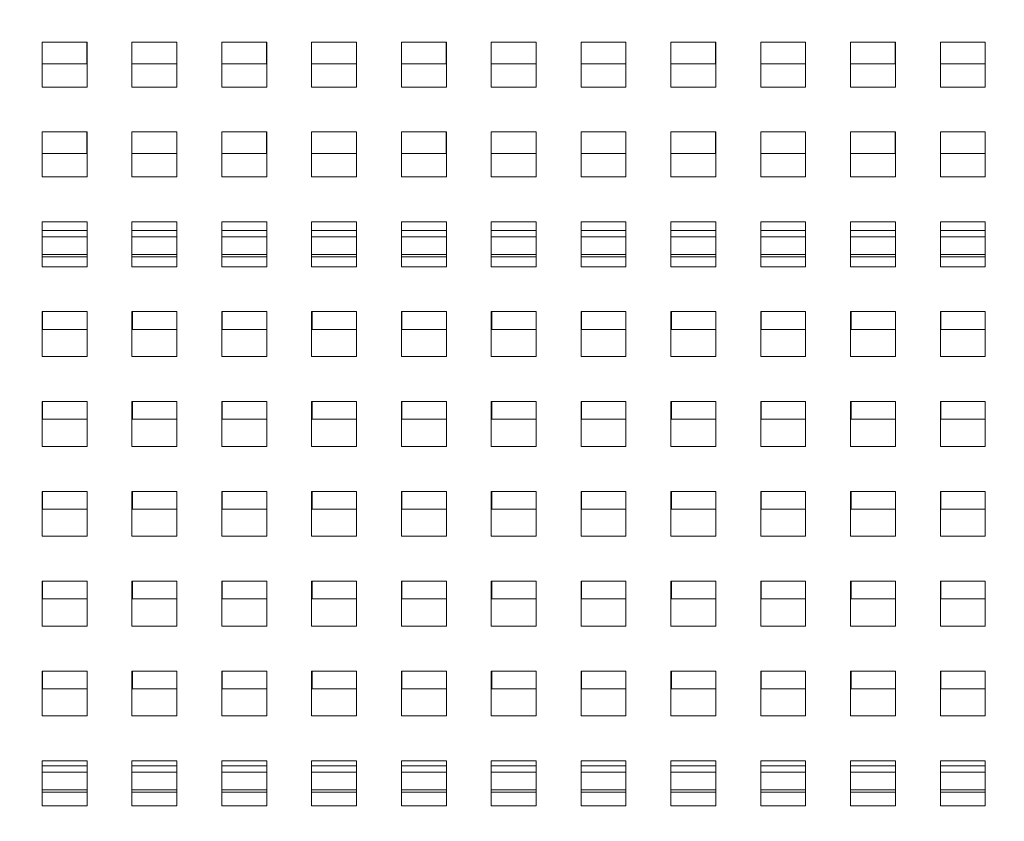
# Model space of a CAD drawing. Header units: inches. Extents: x 0 to 109, y 0 to 85.
# Tile 13 of 60: x 50.43 to 54.82, y 18.63 to 22.2. Entities that reach past the tile are written whole.
import ezdxf

# ---------------------------------------------------------------- set-up
doc = ezdxf.new("R2010")
doc.units = ezdxf.units.IN
doc.header["$MEASUREMENT"] = 0
doc.styles.add('SLDTEXTSTYLE0', font='GOTHIC.TTF', dxfattribs={"width": 0.913})
doc.dimstyles.new('SLDDIMSTYLE2', dxfattribs={"dimtxt": 0.625, "dimasz": 0.65, "dimexe": 0, "dimexo": 0.0625, "dimgap": 0.15625, "dimtad": 0, "dimtih": 1, "dimtoh": 1, "dimdec": 3, "dimrnd": 1e-09, "dimzin": 4, "dimdsep": 46, "dimtxsty": 'SLDTEXTSTYLE0', "dimblk1": 'NONE', "dimblk2": 'NONE', "dimsah": 1, "dimcen": 0, "dimadec": 0, "dimazin": 1, "dimtfac": 1, "dimtdec": 3, "dimtofl": 0, "dimtmove": 0, "dimatfit": 3, "dimldrblk": 'NONE', "dimfxl": 1, "dimfrac": 2, "dimtolj": 1, "dimtzin": 12, "dimarcsym": 0})
doc.dimstyles.new('SLDDIMSTYLE3', dxfattribs={"dimtxt": 0.625, "dimasz": 0.65, "dimexe": 0, "dimexo": 0.0625, "dimgap": 0.15625, "dimtad": 0, "dimtih": 1, "dimtoh": 1, "dimdec": 3, "dimrnd": 1e-09, "dimzin": 12, "dimdsep": 46, "dimtxsty": 'SLDTEXTSTYLE0', "dimblk1": 'NONE', "dimblk2": 'NONE', "dimsah": 1, "dimcen": 0, "dimadec": 0, "dimazin": 3, "dimtfac": 1, "dimtdec": 3, "dimtofl": 0, "dimtmove": 0, "dimatfit": 3, "dimldrblk": 'NONE', "dimfxl": 1, "dimfrac": 2, "dimtolj": 1, "dimtzin": 12, "dimarcsym": 0})

# ---------------------------------------------------------------- blocks, each defined once
blk = doc.blocks.new('_D_5')
at = {"color": 7, "linetype": 'Continuous', "lineweight": 0, "ltscale": 5}
blk.add_line((59.2861, 62.9704), (60.5361, 62.9704), dxfattribs=at)
at = {"color": 7, "linetype": 'Continuous', "lineweight": 0, "ltscale": 5, "char_height": 0.625, "attachment_point": 1, "style": 'SLDTEXTSTYLE0'}
for s, insert in [('2x', (60.8486, 63.3226)), ('%%c', (61.7105, 63.313)), ('.750', (62.5575, 63.313))]:
    blk.add_mtext(s, dxfattribs=dict(at, insert=insert))
blk = doc.blocks.new('_NONE')
blk = doc.blocks.new('_D_6')
at = {"color": 7, "linetype": 'Continuous', "lineweight": 0, "ltscale": 5}
blk.add_line((59.1721, 53.977), (60.4221, 53.977), dxfattribs=at)
at = {"color": 7, "linetype": 'Continuous', "lineweight": 0, "ltscale": 5, "char_height": 0.625, "attachment_point": 1, "style": 'SLDTEXTSTYLE0'}
for s, insert in [('2x ', (60.7346, 54.3292)), ('%%c', (61.8275, 54.3197)), ('.312', (62.6714, 54.3197))]:
    blk.add_mtext(s, dxfattribs=dict(at, insert=insert))

msp = doc.modelspace()

# ---------------------------------------------------------------- linework, layer by layer
at = {"color": 7, "linetype": 'Continuous', "lineweight": 15, "ltscale": 5}
for p, q in [((50.7325, 22.1039), (50.5325, 22.1039)), ((50.5325, 22.1039), (50.5325, 21.9039)), ((50.7318, 22.0081), (50.7318, 22.1039)), ((50.7325, 21.9039), (50.7325, 22.1039)), ((51.1325, 22.1039), (50.9325, 22.1039)), ((50.9325, 22.1039), (50.9325, 21.9039)), ((51.1318, 22.0081), (51.1318, 22.1039)), ((51.1325, 21.9039), (51.1325, 22.1039)), ((51.5325, 22.1039), (51.3325, 22.1039)), ((51.3325, 22.1039), (51.3325, 21.9039)), ((51.5318, 22.0081), (51.5318, 22.1039)), ((51.5325, 21.9039), (51.5325, 22.1039)), ((51.9325, 22.1039), (51.7325, 22.1039)), ((51.7325, 22.1039), (51.7325, 21.9039)), ((51.9318, 22.0081), (51.9318, 22.1039)), ((51.9325, 21.9039), (51.9325, 22.1039)), ((52.3325, 22.1039), (52.1325, 22.1039)), ((52.1325, 22.1039), (52.1325, 21.9039)), ((52.3318, 22.0081), (52.3318, 22.1039)), ((52.3325, 21.9039), (52.3325, 22.1039)), ((52.7325, 22.1039), (52.5325, 22.1039)), ((52.5325, 22.1039), (52.5325, 21.9039)), ((52.7318, 22.0081), (52.7318, 22.1039)), ((52.7325, 21.9039), (52.7325, 22.1039)), ((53.1325, 22.1039), (52.9325, 22.1039)), ((52.9325, 22.1039), (52.9325, 21.9039)), ((53.1318, 22.0081), (53.1318, 22.1039)), ((53.1325, 21.9039), (53.1325, 22.1039)), ((53.5325, 22.1039), (53.3325, 22.1039)), ((53.3325, 22.1039), (53.3325, 21.9039)), ((53.5318, 22.0081), (53.5318, 22.1039)), ((53.5325, 21.9039), (53.5325, 22.1039)), ((53.9325, 22.1039), (53.7325, 22.1039)), ((53.7325, 22.1039), (53.7325, 21.9039)), ((53.9318, 22.0081), (53.9318, 22.1039)), ((53.9325, 21.9039), (53.9325, 22.1039)), ((54.3325, 22.1039), (54.1325, 22.1039)), ((54.1325, 22.1039), (54.1325, 21.9039)), ((54.3318, 22.0081), (54.3318, 22.1039)), ((54.3325, 21.9039), (54.3325, 22.1039)), ((54.7325, 22.1039), (54.5325, 22.1039)), ((54.5325, 22.1039), (54.5325, 21.9039)), ((54.7318, 22.0081), (54.7318, 22.1039)), ((54.7325, 21.9039), (54.7325, 22.1039)), ((50.5325, 22.0081), (50.7318, 22.0081)), ((50.9325, 22.0081), (51.1318, 22.0081)), ((51.3325, 22.0081), (51.5318, 22.0081)), ((51.7325, 22.0081), (51.9318, 22.0081)), ((52.1325, 22.0081), (52.3318, 22.0081)), ((52.5325, 22.0081), (52.7318, 22.0081)), ((52.9325, 22.0081), (53.1318, 22.0081)), ((53.3325, 22.0081), (53.5318, 22.0081)), ((53.7325, 22.0081), (53.9318, 22.0081)), ((54.1325, 22.0081), (54.3318, 22.0081)), ((54.5325, 22.0081), (54.7318, 22.0081)), ((50.5325, 21.9039), (50.7325, 21.9039)), ((50.9325, 21.9039), (51.1325, 21.9039)), ((51.3325, 21.9039), (51.5325, 21.9039)), ((51.7325, 21.9039), (51.9325, 21.9039)), ((52.1325, 21.9039), (52.3325, 21.9039)), ((52.5325, 21.9039), (52.7325, 21.9039)), ((52.9325, 21.9039), (53.1325, 21.9039)), ((53.3325, 21.9039), (53.5325, 21.9039)), ((53.7325, 21.9039), (53.9325, 21.9039)), ((54.1325, 21.9039), (54.3325, 21.9039)), ((54.5325, 21.9039), (54.7325, 21.9039)), ((50.7325, 21.7039), (50.5325, 21.7039)), ((50.5325, 21.7039), (50.5325, 21.5039)), ((50.7318, 21.6081), (50.7318, 21.7039)), ((50.7325, 21.5039), (50.7325, 21.7039)), ((51.1325, 21.7039), (50.9325, 21.7039)), ((50.9325, 21.7039), (50.9325, 21.5039)), ((51.1318, 21.6081), (51.1318, 21.7039)), ((51.1325, 21.5039), (51.1325, 21.7039)), ((51.5325, 21.7039), (51.3325, 21.7039)), ((51.3325, 21.7039), (51.3325, 21.5039)), ((51.5318, 21.6081), (51.5318, 21.7039)), ((51.5325, 21.5039), (51.5325, 21.7039)), ((51.9325, 21.7039), (51.7325, 21.7039)), ((51.7325, 21.7039), (51.7325, 21.5039)), ((51.9318, 21.6081), (51.9318, 21.7039)), ((51.9325, 21.5039), (51.9325, 21.7039)), ((52.3325, 21.7039), (52.1325, 21.7039)), ((52.1325, 21.7039), (52.1325, 21.5039)), ((52.3318, 21.6081), (52.3318, 21.7039)), ((52.3325, 21.5039), (52.3325, 21.7039)), ((52.7325, 21.7039), (52.5325, 21.7039)), ((52.5325, 21.7039), (52.5325, 21.5039)), ((52.7318, 21.6081), (52.7318, 21.7039)), ((52.7325, 21.5039), (52.7325, 21.7039)), ((53.1325, 21.7039), (52.9325, 21.7039)), ((52.9325, 21.7039), (52.9325, 21.5039)), ((53.1318, 21.6081), (53.1318, 21.7039)), ((53.1325, 21.5039), (53.1325, 21.7039)), ((53.5325, 21.7039), (53.3325, 21.7039)), ((53.3325, 21.7039), (53.3325, 21.5039)), ((53.5318, 21.6081), (53.5318, 21.7039)), ((53.5325, 21.5039), (53.5325, 21.7039)), ((53.9325, 21.7039), (53.7325, 21.7039)), ((53.7325, 21.7039), (53.7325, 21.5039)), ((53.9318, 21.6081), (53.9318, 21.7039)), ((53.9325, 21.5039), (53.9325, 21.7039)), ((54.3325, 21.7039), (54.1325, 21.7039)), ((54.1325, 21.7039), (54.1325, 21.5039)), ((54.3318, 21.6081), (54.3318, 21.7039)), ((54.3325, 21.5039), (54.3325, 21.7039)), ((54.7325, 21.7039), (54.5325, 21.7039)), ((54.5325, 21.7039), (54.5325, 21.5039)), ((54.7318, 21.6081), (54.7318, 21.7039)), ((54.7325, 21.5039), (54.7325, 21.7039)), ((50.5325, 21.6081), (50.7318, 21.6081)), ((50.9325, 21.6081), (51.1318, 21.6081)), ((51.3325, 21.6081), (51.5318, 21.6081)), ((51.7325, 21.6081), (51.9318, 21.6081)), ((52.1325, 21.6081), (52.3318, 21.6081)), ((52.5325, 21.6081), (52.7318, 21.6081)), ((52.9325, 21.6081), (53.1318, 21.6081)), ((53.3325, 21.6081), (53.5318, 21.6081)), ((53.7325, 21.6081), (53.9318, 21.6081)), ((54.1325, 21.6081), (54.3318, 21.6081)), ((54.5325, 21.6081), (54.7318, 21.6081)), ((50.5325, 21.5039), (50.7325, 21.5039)), ((50.9325, 21.5039), (51.1325, 21.5039)), ((51.3325, 21.5039), (51.5325, 21.5039)), ((51.7325, 21.5039), (51.9325, 21.5039)), ((52.1325, 21.5039), (52.3325, 21.5039)), ((52.5325, 21.5039), (52.7325, 21.5039)), ((52.9325, 21.5039), (53.1325, 21.5039)), ((53.3325, 21.5039), (53.5325, 21.5039)), ((53.7325, 21.5039), (53.9325, 21.5039)), ((54.1325, 21.5039), (54.3325, 21.5039)), ((54.5325, 21.5039), (54.7325, 21.5039)), ((50.7325, 21.3039), (50.5325, 21.3039)), ((50.5325, 21.3039), (50.5325, 21.1039)), ((50.7325, 21.1039), (50.7325, 21.3039)), ((51.1325, 21.3039), (50.9325, 21.3039)), ((50.9325, 21.3039), (50.9325, 21.1039)), ((51.1325, 21.1039), (51.1325, 21.3039)), ((51.5325, 21.3039), (51.3325, 21.3039)), ((51.3325, 21.3039), (51.3325, 21.1039)), ((51.5325, 21.1039), (51.5325, 21.3039)), ((51.9325, 21.3039), (51.7325, 21.3039)), ((51.7325, 21.3039), (51.7325, 21.1039)), ((51.9325, 21.1039), (51.9325, 21.3039)), ((52.3325, 21.3039), (52.1325, 21.3039)), ((52.1325, 21.3039), (52.1325, 21.1039)), ((52.3325, 21.1039), (52.3325, 21.3039)), ((52.7325, 21.3039), (52.5325, 21.3039)), ((52.5325, 21.3039), (52.5325, 21.1039)), ((52.7325, 21.1039), (52.7325, 21.3039)), ((53.1325, 21.3039), (52.9325, 21.3039)), ((52.9325, 21.3039), (52.9325, 21.1039)), ((53.1325, 21.1039), (53.1325, 21.3039)), ((53.5325, 21.3039), (53.3325, 21.3039)), ((53.3325, 21.3039), (53.3325, 21.1039)), ((53.5325, 21.1039), (53.5325, 21.3039)), ((53.9325, 21.3039), (53.7325, 21.3039)), ((53.7325, 21.3039), (53.7325, 21.1039)), ((53.9325, 21.1039), (53.9325, 21.3039)), ((54.3325, 21.3039), (54.1325, 21.3039)), ((54.1325, 21.3039), (54.1325, 21.1039)), ((54.3325, 21.1039), (54.3325, 21.3039)), ((54.7325, 21.3039), (54.5325, 21.3039)), ((54.5325, 21.3039), (54.5325, 21.1039)), ((54.7325, 21.1039), (54.7325, 21.3039)), ((50.5325, 21.1481), (50.7325, 21.1481)), ((50.9325, 21.1481), (51.1325, 21.1481)), ((51.3325, 21.1481), (51.5325, 21.1481)), ((51.7325, 21.1481), (51.9325, 21.1481)), ((52.1325, 21.1481), (52.3325, 21.1481)), ((52.5325, 21.1481), (52.7325, 21.1481)), ((52.9325, 21.1481), (53.1325, 21.1481)), ((53.3325, 21.1481), (53.5325, 21.1481)), ((53.7325, 21.1481), (53.9325, 21.1481)), ((54.1325, 21.1481), (54.3325, 21.1481)), ((54.5325, 21.1481), (54.7325, 21.1481)), ((50.5325, 21.1039), (50.7325, 21.1039)), ((50.9325, 21.1039), (51.1325, 21.1039)), ((51.3325, 21.1039), (51.5325, 21.1039)), ((51.7325, 21.1039), (51.9325, 21.1039)), ((52.1325, 21.1039), (52.3325, 21.1039)), ((52.5325, 21.1039), (52.7325, 21.1039)), ((52.9325, 21.1039), (53.1325, 21.1039)), ((53.3325, 21.1039), (53.5325, 21.1039)), ((53.7325, 21.1039), (53.9325, 21.1039)), ((54.1325, 21.1039), (54.3325, 21.1039)), ((54.5325, 21.1039), (54.7325, 21.1039)), ((50.7325, 20.9039), (50.5325, 20.9039)), ((50.5325, 20.9039), (50.5325, 20.7039)), ((50.5348, 20.9039), (50.5348, 20.8251)), ((50.7325, 20.7039), (50.7325, 20.9039)), ((51.1325, 20.9039), (50.9325, 20.9039)), ((50.9325, 20.9039), (50.9325, 20.7039)), ((50.9348, 20.9039), (50.9348, 20.8251)), ((51.1325, 20.7039), (51.1325, 20.9039)), ((51.5325, 20.9039), (51.3325, 20.9039)), ((51.3325, 20.9039), (51.3325, 20.7039)), ((51.3348, 20.9039), (51.3348, 20.8251)), ((51.5325, 20.7039), (51.5325, 20.9039)), ((51.9325, 20.9039), (51.7325, 20.9039)), ((51.7325, 20.9039), (51.7325, 20.7039)), ((51.7348, 20.9039), (51.7348, 20.8251)), ((51.9325, 20.7039), (51.9325, 20.9039)), ((52.3325, 20.9039), (52.1325, 20.9039)), ((52.1325, 20.9039), (52.1325, 20.7039)), ((52.1348, 20.9039), (52.1348, 20.8251)), ((52.3325, 20.7039), (52.3325, 20.9039)), ((52.7325, 20.9039), (52.5325, 20.9039)), ((52.5325, 20.9039), (52.5325, 20.7039)), ((52.5348, 20.9039), (52.5348, 20.8251)), ((52.7325, 20.7039), (52.7325, 20.9039)), ((53.1325, 20.9039), (52.9325, 20.9039)), ((52.9325, 20.9039), (52.9325, 20.7039)), ((52.9348, 20.9039), (52.9348, 20.8251)), ((53.1325, 20.7039), (53.1325, 20.9039)), ((53.5325, 20.9039), (53.3325, 20.9039)), ((53.3325, 20.9039), (53.3325, 20.7039)), ((53.3348, 20.9039), (53.3348, 20.8251)), ((53.5325, 20.7039), (53.5325, 20.9039)), ((53.9325, 20.9039), (53.7325, 20.9039)), ((53.7325, 20.9039), (53.7325, 20.7039)), ((53.7348, 20.9039), (53.7348, 20.8251)), ((53.9325, 20.7039), (53.9325, 20.9039)), ((54.3325, 20.9039), (54.1325, 20.9039)), ((54.1325, 20.9039), (54.1325, 20.7039)), ((54.1348, 20.9039), (54.1348, 20.8251)), ((54.3325, 20.7039), (54.3325, 20.9039)), ((54.7325, 20.9039), (54.5325, 20.9039)), ((54.5325, 20.9039), (54.5325, 20.7039)), ((54.5348, 20.9039), (54.5348, 20.8251)), ((54.7325, 20.7039), (54.7325, 20.9039)), ((50.5348, 20.8251), (50.7325, 20.8251)), ((50.9348, 20.8251), (51.1325, 20.8251)), ((51.3348, 20.8251), (51.5325, 20.8251)), ((51.7348, 20.8251), (51.9325, 20.8251)), ((52.1348, 20.8251), (52.3325, 20.8251)), ((52.5348, 20.8251), (52.7325, 20.8251)), ((52.9348, 20.8251), (53.1325, 20.8251)), ((53.3348, 20.8251), (53.5325, 20.8251)), ((53.7348, 20.8251), (53.9325, 20.8251)), ((54.1348, 20.8251), (54.3325, 20.8251)), ((54.5348, 20.8251), (54.7325, 20.8251)), ((50.5325, 20.7039), (50.7325, 20.7039)), ((50.9325, 20.7039), (51.1325, 20.7039)), ((51.3325, 20.7039), (51.5325, 20.7039)), ((51.7325, 20.7039), (51.9325, 20.7039)), ((52.1325, 20.7039), (52.3325, 20.7039)), ((52.5325, 20.7039), (52.7325, 20.7039)), ((52.9325, 20.7039), (53.1325, 20.7039)), ((53.3325, 20.7039), (53.5325, 20.7039)), ((53.7325, 20.7039), (53.9325, 20.7039)), ((54.1325, 20.7039), (54.3325, 20.7039)), ((54.5325, 20.7039), (54.7325, 20.7039)), ((50.7325, 20.5039), (50.5325, 20.5039)), ((50.5325, 20.5039), (50.5325, 20.3039)), ((50.5348, 20.5039), (50.5348, 20.4251)), ((50.7325, 20.3039), (50.7325, 20.5039)), ((51.1325, 20.5039), (50.9325, 20.5039)), ((50.9325, 20.5039), (50.9325, 20.3039)), ((50.9348, 20.5039), (50.9348, 20.4251)), ((51.1325, 20.3039), (51.1325, 20.5039)), ((51.5325, 20.5039), (51.3325, 20.5039)), ((51.3325, 20.5039), (51.3325, 20.3039)), ((51.3348, 20.5039), (51.3348, 20.4251)), ((51.5325, 20.3039), (51.5325, 20.5039)), ((51.9325, 20.5039), (51.7325, 20.5039)), ((51.7325, 20.5039), (51.7325, 20.3039)), ((51.7348, 20.5039), (51.7348, 20.4251)), ((51.9325, 20.3039), (51.9325, 20.5039)), ((52.3325, 20.5039), (52.1325, 20.5039)), ((52.1325, 20.5039), (52.1325, 20.3039)), ((52.1348, 20.5039), (52.1348, 20.4251)), ((52.3325, 20.3039), (52.3325, 20.5039)), ((52.7325, 20.5039), (52.5325, 20.5039)), ((52.5325, 20.5039), (52.5325, 20.3039)), ((52.5348, 20.5039), (52.5348, 20.4251)), ((52.7325, 20.3039), (52.7325, 20.5039)), ((53.1325, 20.5039), (52.9325, 20.5039)), ((52.9325, 20.5039), (52.9325, 20.3039)), ((52.9348, 20.5039), (52.9348, 20.4251)), ((53.1325, 20.3039), (53.1325, 20.5039)), ((53.5325, 20.5039), (53.3325, 20.5039)), ((53.3325, 20.5039), (53.3325, 20.3039)), ((53.3348, 20.5039), (53.3348, 20.4251)), ((53.5325, 20.3039), (53.5325, 20.5039)), ((53.9325, 20.5039), (53.7325, 20.5039)), ((53.7325, 20.5039), (53.7325, 20.3039)), ((53.7348, 20.5039), (53.7348, 20.4251)), ((53.9325, 20.3039), (53.9325, 20.5039)), ((54.3325, 20.5039), (54.1325, 20.5039)), ((54.1325, 20.5039), (54.1325, 20.3039)), ((54.1348, 20.5039), (54.1348, 20.4251)), ((54.3325, 20.3039), (54.3325, 20.5039)), ((54.7325, 20.5039), (54.5325, 20.5039)), ((54.5325, 20.5039), (54.5325, 20.3039)), ((54.5348, 20.5039), (54.5348, 20.4251)), ((54.7325, 20.3039), (54.7325, 20.5039)), ((50.5348, 20.4251), (50.7325, 20.4251)), ((50.9348, 20.4251), (51.1325, 20.4251)), ((51.3348, 20.4251), (51.5325, 20.4251)), ((51.7348, 20.4251), (51.9325, 20.4251)), ((52.1348, 20.4251), (52.3325, 20.4251)), ((52.5348, 20.4251), (52.7325, 20.4251)), ((52.9348, 20.4251), (53.1325, 20.4251)), ((53.3348, 20.4251), (53.5325, 20.4251)), ((53.7348, 20.4251), (53.9325, 20.4251)), ((54.1348, 20.4251), (54.3325, 20.4251)), ((54.5348, 20.4251), (54.7325, 20.4251)), ((50.5325, 20.3039), (50.7325, 20.3039)), ((50.9325, 20.3039), (51.1325, 20.3039)), ((51.3325, 20.3039), (51.5325, 20.3039)), ((51.7325, 20.3039), (51.9325, 20.3039)), ((52.1325, 20.3039), (52.3325, 20.3039)), ((52.5325, 20.3039), (52.7325, 20.3039)), ((52.9325, 20.3039), (53.1325, 20.3039)), ((53.3325, 20.3039), (53.5325, 20.3039)), ((53.7325, 20.3039), (53.9325, 20.3039)), ((54.1325, 20.3039), (54.3325, 20.3039)), ((54.5325, 20.3039), (54.7325, 20.3039)), ((50.7325, 20.1039), (50.5325, 20.1039)), ((50.5325, 20.1039), (50.5325, 19.9039)), ((50.5348, 20.1039), (50.5348, 20.0251)), ((50.7325, 19.9039), (50.7325, 20.1039)), ((51.1325, 20.1039), (50.9325, 20.1039)), ((50.9325, 20.1039), (50.9325, 19.9039)), ((50.9348, 20.1039), (50.9348, 20.0251)), ((51.1325, 19.9039), (51.1325, 20.1039)), ((51.5325, 20.1039), (51.3325, 20.1039)), ((51.3325, 20.1039), (51.3325, 19.9039)), ((51.3348, 20.1039), (51.3348, 20.0251)), ((51.5325, 19.9039), (51.5325, 20.1039)), ((51.9325, 20.1039), (51.7325, 20.1039)), ((51.7325, 20.1039), (51.7325, 19.9039)), ((51.7348, 20.1039), (51.7348, 20.0251)), ((51.9325, 19.9039), (51.9325, 20.1039)), ((52.3325, 20.1039), (52.1325, 20.1039)), ((52.1325, 20.1039), (52.1325, 19.9039)), ((52.1348, 20.1039), (52.1348, 20.0251)), ((52.3325, 19.9039), (52.3325, 20.1039)), ((52.7325, 20.1039), (52.5325, 20.1039)), ((52.5325, 20.1039), (52.5325, 19.9039)), ((52.5348, 20.1039), (52.5348, 20.0251)), ((52.7325, 19.9039), (52.7325, 20.1039)), ((53.1325, 20.1039), (52.9325, 20.1039)), ((52.9325, 20.1039), (52.9325, 19.9039)), ((52.9348, 20.1039), (52.9348, 20.0251)), ((53.1325, 19.9039), (53.1325, 20.1039)), ((53.5325, 20.1039), (53.3325, 20.1039)), ((53.3325, 20.1039), (53.3325, 19.9039)), ((53.3348, 20.1039), (53.3348, 20.0251)), ((53.5325, 19.9039), (53.5325, 20.1039)), ((53.9325, 20.1039), (53.7325, 20.1039)), ((53.7325, 20.1039), (53.7325, 19.9039)), ((53.7348, 20.1039), (53.7348, 20.0251)), ((53.9325, 19.9039), (53.9325, 20.1039)), ((54.3325, 20.1039), (54.1325, 20.1039)), ((54.1325, 20.1039), (54.1325, 19.9039)), ((54.1348, 20.1039), (54.1348, 20.0251)), ((54.3325, 19.9039), (54.3325, 20.1039)), ((54.7325, 20.1039), (54.5325, 20.1039)), ((54.5325, 20.1039), (54.5325, 19.9039)), ((54.5348, 20.1039), (54.5348, 20.0251)), ((54.7325, 19.9039), (54.7325, 20.1039)), ((50.5348, 20.0251), (50.7325, 20.0251)), ((50.9348, 20.0251), (51.1325, 20.0251)), ((51.3348, 20.0251), (51.5325, 20.0251)), ((51.7348, 20.0251), (51.9325, 20.0251)), ((52.1348, 20.0251), (52.3325, 20.0251)), ((52.5348, 20.0251), (52.7325, 20.0251)), ((52.9348, 20.0251), (53.1325, 20.0251)), ((53.3348, 20.0251), (53.5325, 20.0251)), ((53.7348, 20.0251), (53.9325, 20.0251)), ((54.1348, 20.0251), (54.3325, 20.0251)), ((54.5348, 20.0251), (54.7325, 20.0251)), ((50.5325, 19.9039), (50.7325, 19.9039)), ((50.9325, 19.9039), (51.1325, 19.9039)), ((51.3325, 19.9039), (51.5325, 19.9039)), ((51.7325, 19.9039), (51.9325, 19.9039)), ((52.1325, 19.9039), (52.3325, 19.9039)), ((52.5325, 19.9039), (52.7325, 19.9039)), ((52.9325, 19.9039), (53.1325, 19.9039)), ((53.3325, 19.9039), (53.5325, 19.9039)), ((53.7325, 19.9039), (53.9325, 19.9039)), ((54.1325, 19.9039), (54.3325, 19.9039)), ((54.5325, 19.9039), (54.7325, 19.9039)), ((50.7325, 19.7039), (50.5325, 19.7039)), ((50.5325, 19.7039), (50.5325, 19.5039)), ((50.5348, 19.7039), (50.5348, 19.6251)), ((50.7325, 19.5039), (50.7325, 19.7039)), ((51.1325, 19.7039), (50.9325, 19.7039)), ((50.9325, 19.7039), (50.9325, 19.5039)), ((50.9348, 19.7039), (50.9348, 19.6251)), ((51.1325, 19.5039), (51.1325, 19.7039)), ((51.5325, 19.7039), (51.3325, 19.7039)), ((51.3325, 19.7039), (51.3325, 19.5039)), ((51.3348, 19.7039), (51.3348, 19.6251)), ((51.5325, 19.5039), (51.5325, 19.7039)), ((51.9325, 19.7039), (51.7325, 19.7039)), ((51.7325, 19.7039), (51.7325, 19.5039)), ((51.7348, 19.7039), (51.7348, 19.6251)), ((51.9325, 19.5039), (51.9325, 19.7039)), ((52.3325, 19.7039), (52.1325, 19.7039)), ((52.1325, 19.7039), (52.1325, 19.5039)), ((52.1348, 19.7039), (52.1348, 19.6251)), ((52.3325, 19.5039), (52.3325, 19.7039)), ((52.7325, 19.7039), (52.5325, 19.7039)), ((52.5325, 19.7039), (52.5325, 19.5039)), ((52.5348, 19.7039), (52.5348, 19.6251)), ((52.7325, 19.5039), (52.7325, 19.7039)), ((53.1325, 19.7039), (52.9325, 19.7039)), ((52.9325, 19.7039), (52.9325, 19.5039)), ((52.9348, 19.7039), (52.9348, 19.6251)), ((53.1325, 19.5039), (53.1325, 19.7039)), ((53.5325, 19.7039), (53.3325, 19.7039)), ((53.3325, 19.7039), (53.3325, 19.5039)), ((53.3348, 19.7039), (53.3348, 19.6251)), ((53.5325, 19.5039), (53.5325, 19.7039)), ((53.9325, 19.7039), (53.7325, 19.7039)), ((53.7325, 19.7039), (53.7325, 19.5039)), ((53.7348, 19.7039), (53.7348, 19.6251)), ((53.9325, 19.5039), (53.9325, 19.7039)), ((54.3325, 19.7039), (54.1325, 19.7039)), ((54.1325, 19.7039), (54.1325, 19.5039)), ((54.1348, 19.7039), (54.1348, 19.6251)), ((54.3325, 19.5039), (54.3325, 19.7039)), ((54.7325, 19.7039), (54.5325, 19.7039)), ((54.5325, 19.7039), (54.5325, 19.5039)), ((54.5348, 19.7039), (54.5348, 19.6251)), ((54.7325, 19.5039), (54.7325, 19.7039)), ((50.5348, 19.6251), (50.7325, 19.6251)), ((50.9348, 19.6251), (51.1325, 19.6251)), ((51.3348, 19.6251), (51.5325, 19.6251)), ((51.7348, 19.6251), (51.9325, 19.6251)), ((52.1348, 19.6251), (52.3325, 19.6251)), ((52.5348, 19.6251), (52.7325, 19.6251)), ((52.9348, 19.6251), (53.1325, 19.6251)), ((53.3348, 19.6251), (53.5325, 19.6251)), ((53.7348, 19.6251), (53.9325, 19.6251)), ((54.1348, 19.6251), (54.3325, 19.6251)), ((54.5348, 19.6251), (54.7325, 19.6251)), ((50.5325, 19.5039), (50.7325, 19.5039)), ((50.9325, 19.5039), (51.1325, 19.5039)), ((51.3325, 19.5039), (51.5325, 19.5039)), ((51.7325, 19.5039), (51.9325, 19.5039)), ((52.1325, 19.5039), (52.3325, 19.5039)), ((52.5325, 19.5039), (52.7325, 19.5039)), ((52.9325, 19.5039), (53.1325, 19.5039)), ((53.3325, 19.5039), (53.5325, 19.5039)), ((53.7325, 19.5039), (53.9325, 19.5039)), ((54.1325, 19.5039), (54.3325, 19.5039)), ((54.5325, 19.5039), (54.7325, 19.5039)), ((50.7325, 19.3039), (50.5325, 19.3039)), ((50.5325, 19.3039), (50.5325, 19.1039)), ((50.5348, 19.3039), (50.5348, 19.2251)), ((50.7325, 19.1039), (50.7325, 19.3039)), ((51.1325, 19.3039), (50.9325, 19.3039)), ((50.9325, 19.3039), (50.9325, 19.1039)), ((50.9348, 19.3039), (50.9348, 19.2251)), ((51.1325, 19.1039), (51.1325, 19.3039)), ((51.5325, 19.3039), (51.3325, 19.3039)), ((51.3325, 19.3039), (51.3325, 19.1039)), ((51.3348, 19.3039), (51.3348, 19.2251)), ((51.5325, 19.1039), (51.5325, 19.3039)), ((51.9325, 19.3039), (51.7325, 19.3039)), ((51.7325, 19.3039), (51.7325, 19.1039)), ((51.7348, 19.3039), (51.7348, 19.2251)), ((51.9325, 19.1039), (51.9325, 19.3039)), ((52.3325, 19.3039), (52.1325, 19.3039)), ((52.1325, 19.3039), (52.1325, 19.1039)), ((52.1348, 19.3039), (52.1348, 19.2251)), ((52.3325, 19.1039), (52.3325, 19.3039)), ((52.7325, 19.3039), (52.5325, 19.3039)), ((52.5325, 19.3039), (52.5325, 19.1039)), ((52.5348, 19.3039), (52.5348, 19.2251)), ((52.7325, 19.1039), (52.7325, 19.3039)), ((53.1325, 19.3039), (52.9325, 19.3039)), ((52.9325, 19.3039), (52.9325, 19.1039)), ((52.9348, 19.3039), (52.9348, 19.2251)), ((53.1325, 19.1039), (53.1325, 19.3039)), ((53.5325, 19.3039), (53.3325, 19.3039)), ((53.3325, 19.3039), (53.3325, 19.1039)), ((53.3348, 19.3039), (53.3348, 19.2251)), ((53.5325, 19.1039), (53.5325, 19.3039)), ((53.9325, 19.3039), (53.7325, 19.3039)), ((53.7325, 19.3039), (53.7325, 19.1039)), ((53.7348, 19.3039), (53.7348, 19.2251)), ((53.9325, 19.1039), (53.9325, 19.3039)), ((54.3325, 19.3039), (54.1325, 19.3039)), ((54.1325, 19.3039), (54.1325, 19.1039)), ((54.1348, 19.3039), (54.1348, 19.2251)), ((54.3325, 19.1039), (54.3325, 19.3039)), ((54.7325, 19.3039), (54.5325, 19.3039)), ((54.5325, 19.3039), (54.5325, 19.1039)), ((54.5348, 19.3039), (54.5348, 19.2251)), ((54.7325, 19.1039), (54.7325, 19.3039)), ((50.5348, 19.2251), (50.7325, 19.2251)), ((50.9348, 19.2251), (51.1325, 19.2251)), ((51.3348, 19.2251), (51.5325, 19.2251)), ((51.7348, 19.2251), (51.9325, 19.2251)), ((52.1348, 19.2251), (52.3325, 19.2251)), ((52.5348, 19.2251), (52.7325, 19.2251)), ((52.9348, 19.2251), (53.1325, 19.2251)), ((53.3348, 19.2251), (53.5325, 19.2251)), ((53.7348, 19.2251), (53.9325, 19.2251)), ((54.1348, 19.2251), (54.3325, 19.2251)), ((54.5348, 19.2251), (54.7325, 19.2251)), ((50.5325, 19.1039), (50.7325, 19.1039)), ((50.9325, 19.1039), (51.1325, 19.1039)), ((51.3325, 19.1039), (51.5325, 19.1039)), ((51.7325, 19.1039), (51.9325, 19.1039)), ((52.1325, 19.1039), (52.3325, 19.1039)), ((52.5325, 19.1039), (52.7325, 19.1039)), ((52.9325, 19.1039), (53.1325, 19.1039)), ((53.3325, 19.1039), (53.5325, 19.1039)), ((53.7325, 19.1039), (53.9325, 19.1039)), ((54.1325, 19.1039), (54.3325, 19.1039)), ((54.5325, 19.1039), (54.7325, 19.1039)), ((50.7325, 18.9039), (50.5325, 18.9039)), ((50.5325, 18.9039), (50.5325, 18.7039)), ((50.7325, 18.7039), (50.7325, 18.9039)), ((51.1325, 18.9039), (50.9325, 18.9039)), ((50.9325, 18.9039), (50.9325, 18.7039)), ((51.1325, 18.7039), (51.1325, 18.9039)), ((51.5325, 18.9039), (51.3325, 18.9039)), ((51.3325, 18.9039), (51.3325, 18.7039)), ((51.5325, 18.7039), (51.5325, 18.9039)), ((51.9325, 18.9039), (51.7325, 18.9039)), ((51.7325, 18.9039), (51.7325, 18.7039)), ((51.9325, 18.7039), (51.9325, 18.9039)), ((52.3325, 18.9039), (52.1325, 18.9039)), ((52.1325, 18.9039), (52.1325, 18.7039)), ((52.3325, 18.7039), (52.3325, 18.9039)), ((52.7325, 18.9039), (52.5325, 18.9039)), ((52.5325, 18.9039), (52.5325, 18.7039)), ((52.7325, 18.7039), (52.7325, 18.9039)), ((53.1325, 18.9039), (52.9325, 18.9039)), ((52.9325, 18.9039), (52.9325, 18.7039)), ((53.1325, 18.7039), (53.1325, 18.9039)), ((53.5325, 18.9039), (53.3325, 18.9039)), ((53.3325, 18.9039), (53.3325, 18.7039)), ((53.5325, 18.7039), (53.5325, 18.9039)), ((53.9325, 18.9039), (53.7325, 18.9039)), ((53.7325, 18.9039), (53.7325, 18.7039)), ((53.9325, 18.7039), (53.9325, 18.9039)), ((54.3325, 18.9039), (54.1325, 18.9039)), ((54.1325, 18.9039), (54.1325, 18.7039)), ((54.3325, 18.7039), (54.3325, 18.9039)), ((54.7325, 18.9039), (54.5325, 18.9039)), ((54.5325, 18.9039), (54.5325, 18.7039)), ((54.7325, 18.7039), (54.7325, 18.9039)), ((50.5325, 18.7641), (50.7325, 18.7641)), ((50.9325, 18.7641), (51.1325, 18.7641)), ((51.3325, 18.7641), (51.5325, 18.7641)), ((51.7325, 18.7641), (51.9325, 18.7641)), ((52.1325, 18.7641), (52.3325, 18.7641)), ((52.5325, 18.7641), (52.7325, 18.7641)), ((52.9325, 18.7641), (53.1325, 18.7641)), ((53.3325, 18.7641), (53.5325, 18.7641)), ((53.7325, 18.7641), (53.9325, 18.7641)), ((54.1325, 18.7641), (54.3325, 18.7641)), ((54.5325, 18.7641), (54.7325, 18.7641)), ((50.5325, 18.7039), (50.7325, 18.7039)), ((50.9325, 18.7039), (51.1325, 18.7039)), ((51.3325, 18.7039), (51.5325, 18.7039)), ((51.7325, 18.7039), (51.9325, 18.7039)), ((52.1325, 18.7039), (52.3325, 18.7039)), ((52.5325, 18.7039), (52.7325, 18.7039)), ((52.9325, 18.7039), (53.1325, 18.7039)), ((53.3325, 18.7039), (53.5325, 18.7039)), ((53.7325, 18.7039), (53.9325, 18.7039)), ((54.1325, 18.7039), (54.3325, 18.7039)), ((54.5325, 18.7039), (54.7325, 18.7039))]:
    msp.add_line(p, q, dxfattribs=at)
at = {"color": 8, "linetype": 'Continuous', "lineweight": 15, "ltscale": 5}
for p, q in [((50.7325, 21.2654), (50.5325, 21.2654)), ((50.5325, 21.2369), (50.7325, 21.2369)), ((51.1325, 21.2654), (50.9325, 21.2654)), ((50.9325, 21.2369), (51.1325, 21.2369)), ((51.5325, 21.2654), (51.3325, 21.2654)), ((51.3325, 21.2369), (51.5325, 21.2369)), ((51.9325, 21.2654), (51.7325, 21.2654)), ((51.7325, 21.2369), (51.9325, 21.2369)), ((52.3325, 21.2654), (52.1325, 21.2654)), ((52.1325, 21.2369), (52.3325, 21.2369)), ((52.7325, 21.2654), (52.5325, 21.2654)), ((52.5325, 21.2369), (52.7325, 21.2369)), ((53.1325, 21.2654), (52.9325, 21.2654)), ((52.9325, 21.2369), (53.1325, 21.2369)), ((53.5325, 21.2654), (53.3325, 21.2654)), ((53.3325, 21.2369), (53.5325, 21.2369)), ((53.9325, 21.2654), (53.7325, 21.2654)), ((53.7325, 21.2369), (53.9325, 21.2369)), ((54.3325, 21.2654), (54.1325, 21.2654)), ((54.1325, 21.2369), (54.3325, 21.2369)), ((54.7325, 21.2654), (54.5325, 21.2654)), ((54.5325, 21.2369), (54.7325, 21.2369)), ((50.5325, 21.1581), (50.7325, 21.1581)), ((50.9325, 21.1581), (51.1325, 21.1581)), ((51.3325, 21.1581), (51.5325, 21.1581)), ((51.7325, 21.1581), (51.9325, 21.1581)), ((52.1325, 21.1581), (52.3325, 21.1581)), ((52.5325, 21.1581), (52.7325, 21.1581)), ((52.9325, 21.1581), (53.1325, 21.1581)), ((53.3325, 21.1581), (53.5325, 21.1581)), ((53.7325, 21.1581), (53.9325, 21.1581)), ((54.1325, 21.1581), (54.3325, 21.1581)), ((54.5325, 21.1581), (54.7325, 21.1581)), ((50.7325, 18.8814), (50.5325, 18.8814)), ((51.1325, 18.8814), (50.9325, 18.8814)), ((51.5325, 18.8814), (51.3325, 18.8814)), ((51.9325, 18.8814), (51.7325, 18.8814)), ((52.3325, 18.8814), (52.1325, 18.8814)), ((52.7325, 18.8814), (52.5325, 18.8814)), ((53.1325, 18.8814), (52.9325, 18.8814)), ((53.5325, 18.8814), (53.3325, 18.8814)), ((53.9325, 18.8814), (53.7325, 18.8814)), ((54.3325, 18.8814), (54.1325, 18.8814)), ((54.7325, 18.8814), (54.5325, 18.8814)), ((50.5325, 18.8529), (50.7325, 18.8529)), ((50.9325, 18.8529), (51.1325, 18.8529)), ((51.3325, 18.8529), (51.5325, 18.8529)), ((51.7325, 18.8529), (51.9325, 18.8529)), ((52.1325, 18.8529), (52.3325, 18.8529)), ((52.5325, 18.8529), (52.7325, 18.8529)), ((52.9325, 18.8529), (53.1325, 18.8529)), ((53.3325, 18.8529), (53.5325, 18.8529)), ((53.7325, 18.8529), (53.9325, 18.8529)), ((54.1325, 18.8529), (54.3325, 18.8529)), ((54.5325, 18.8529), (54.7325, 18.8529)), ((50.5325, 18.7741), (50.7325, 18.7741)), ((50.9325, 18.7741), (51.1325, 18.7741)), ((51.3325, 18.7741), (51.5325, 18.7741)), ((51.7325, 18.7741), (51.9325, 18.7741)), ((52.1325, 18.7741), (52.3325, 18.7741)), ((52.5325, 18.7741), (52.7325, 18.7741)), ((52.9325, 18.7741), (53.1325, 18.7741)), ((53.3325, 18.7741), (53.5325, 18.7741)), ((53.7325, 18.7741), (53.9325, 18.7741)), ((54.1325, 18.7741), (54.3325, 18.7741)), ((54.5325, 18.7741), (54.7325, 18.7741))]:
    msp.add_line(p, q, dxfattribs=at)

# ---------------------------------------------------------------- dimensions: what is measured, and where the dimension line sits
at = {"color": 7, "linetype": 'Continuous', "lineweight": 0, "ltscale": 5}
for p1, text, dimstyle, picture, middle in [((0.514, 0.5454), '2x<>', 'SLDDIMSTYLE2', '_D_5', (62.5005, 62.9704)), ((0.2315, 0.2088), '2x <>', 'SLDDIMSTYLE3', '_D_6', (62.5005, 53.977))]:
    dim = msp.add_diameter_dim_2p(p1=p1, p2=(0, 0), text=text, dimstyle=dimstyle, dxfattribs=at)
    dim.commit()
    dim.dimension.update_dxf_attribs({"geometry": picture, "text_midpoint": middle, "dimtype": 163})

doc.saveas('drawing.dxf')
